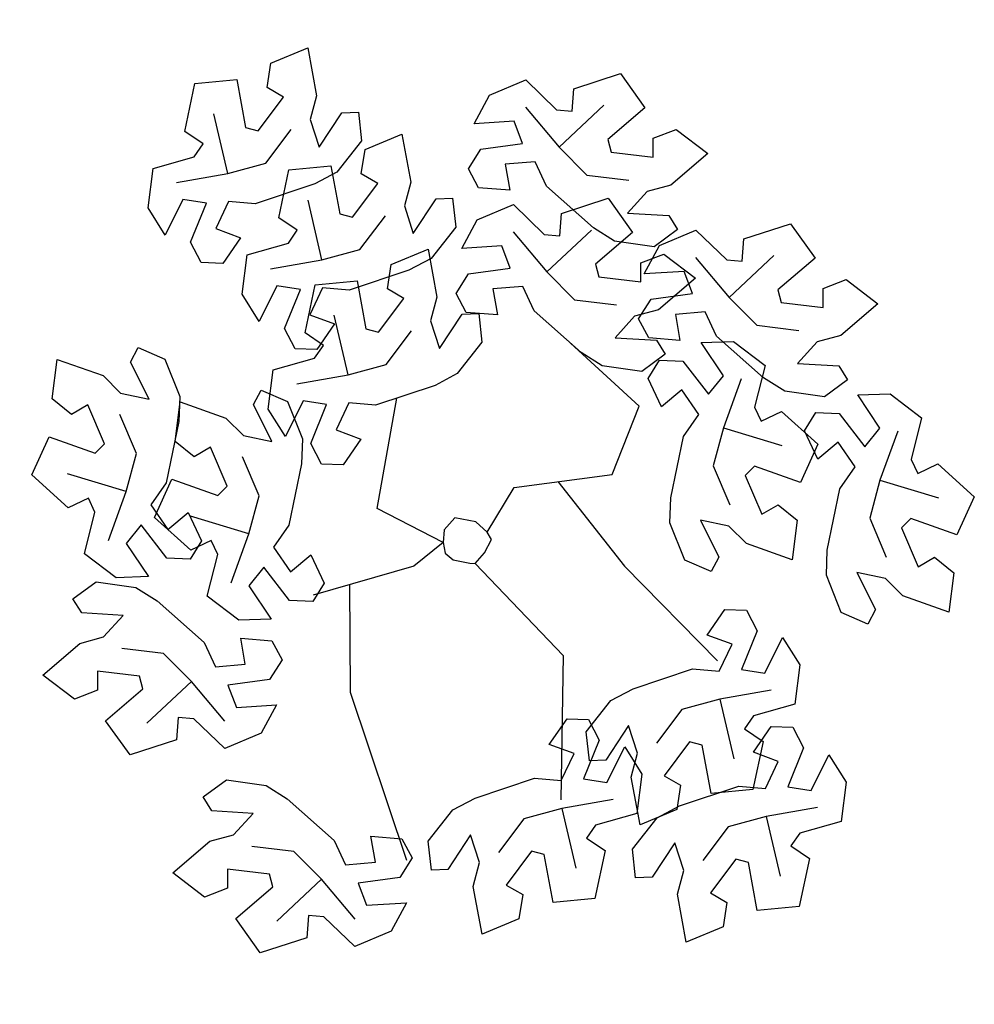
# Model space of a CAD drawing. Extents: x -6.3 to 7.2, y -6.2 to 7.6.
import ezdxf

# ---------------------------------------------------------------- set-up
doc = ezdxf.new("R2010")
doc.units = 0
doc.header["$MEASUREMENT"] = 0
doc.layers.get('0').update_dxf_attribs({"linetype": 'CONTINUOUS'})

# ---------------------------------------------------------------- blocks, each defined once
blk = doc.blocks.new('BRANCHT', base_point=(1.5479, 0.5508))
for p, q in [((1.5732, 0.6824), (1.6111, 0.6837)), ((1.5992, 0.6434), (1.5732, 0.6824)), ((1.6111, 0.6837), (1.648, 0.6556)), ((1.5108, 0.6403), (1.5242, 0.6618)), ((1.5242, 0.6618), (1.5514, 0.6606)), ((1.5514, 0.6606), (1.5816, 0.6217)), ((1.5514, 0.6606), (1.5514, 0.6606)), ((1.648, 0.6556), (1.6358, 0.6068)), ((1.5265, 0.6072), (1.5108, 0.6403)), ((1.5816, 0.6217), (1.5992, 0.6434)), ((1.6201, 0.6399), (1.5992, 0.5824)), ((1.5503, 0.627), (1.5265, 0.6072)), ((1.5703, 0.5982), (1.5503, 0.627)), ((1.6358, 0.6068), (1.6436, 0.5902)), ((1.6436, 0.5902), (1.6672, 0.6016)), ((1.6672, 0.6016), (1.71, 0.5631)), ((1.6672, 0.6016), (1.6672, 0.6016)), ((1.5523, 0.5724), (1.5703, 0.5982)), ((1.5992, 0.5824), (1.5872, 0.5378)), ((1.5992, 0.5824), (1.6679, 0.5616)), ((1.5375, 0.5003), (1.5523, 0.5724)), ((1.71, 0.5631), (1.6895, 0.5182)), ((1.5872, 0.5378), (1.6066, 0.4922)), ((1.6355, 0.5374), (1.6246, 0.5265)), ((1.6895, 0.5182), (1.6355, 0.5374)), ((1.6246, 0.5265), (1.6441, 0.4809)), ((1.5364, 0.4709), (1.5375, 0.5003)), ((1.6441, 0.4809), (1.6634, 0.4921)), ((1.6634, 0.4921), (1.6859, 0.4739)), ((1.5723, 0.4742), (1.594, 0.4308)), ((1.6057, 0.467), (1.5723, 0.4742)), ((1.6859, 0.4739), (1.68, 0.4275)), ((1.5539, 0.4273), (1.5364, 0.4709)), ((1.6261, 0.4466), (1.6057, 0.467)), ((1.68, 0.4275), (1.6261, 0.4466)), ((1.594, 0.4308), (1.585, 0.4137)), ((1.585, 0.4137), (1.5539, 0.4273))]:
    blk.add_line(p, q)

msp = doc.modelspace()

# ---------------------------------------------------------------- linework, layer by layer
for p, q in [((2.443, 2.199), (1.477, 3.086)), ((-1.248, 0.758), (-0.971, 2.311)), ((2.064, 1.238), (2.443, 2.199)), ((0.684, 1.053), (2.064, 1.238)), ((1.298, 1.136), (2.236, -0.056)), ((0.304, 0.425), (0.684, 1.053)), ((-0.317, 0.278), (-1.248, 0.758)), ((-0.151, 0.625), (-0.304, 0.457)), ((0.142, 0.569), (-0.151, 0.625)), ((0.305, 0.426), (0.142, 0.569)), ((-0.304, 0.457), (-0.317, 0.278)), ((0.366, 0.319), (0.305, 0.426)), ((-0.317, 0.278), (-0.73, -0.056)), ((-0.317, 0.278), (-0.288, 0.126)), ((0.264, 0.133), (0.366, 0.319)), ((-0.288, 0.126), (-0.176, 0.034)), ((-0.176, 0.034), (0.061, -0.012)), ((0.132, -0.018), (0.264, 0.133)), ((-0.73, -0.056), (-2.145, -0.462)), ((0.061, -0.012), (0.132, -0.018)), ((0.132, -0.018), (1.373, -1.312)), ((2.236, -0.056), (3.547, -1.386)), ((-1.635, -0.316), (-1.627, -1.829)), ((1.373, -1.312), (1.339, -3.344)), ((-1.627, -1.829), (-0.834, -4.195))]:
    msp.add_line(p, q)

# ---------------------------------------------------------------- block references
at = {"xscale": 12, "yscale": 12, "zscale": 12}
for p, rotation in [((-2.712, 5.131), 120), ((1.336, 5.122), 59.99999999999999), ((-1.387, 3.916), 120), ((1.162, 3.366), 59.99999999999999), ((3.731, 3.007), 59.99999999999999), ((-1.018, 2.296), 120), ((-4.164, 1.377), 180), ((-2.436, 0.78), 180), ((-3.881, -0.954), 240), ((2.944, -1.586), 299.9999999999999), ((0.72, -3.125), 299.9999999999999), ((3.596, -3.236), 299.9999999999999), ((-2.049, -3.741), 240)]:
    msp.add_blockref('BRANCHT', p, dxfattribs=dict(at, rotation=rotation))
for p in [(3.014, 1.514), (5.217, 0.776)]:
    msp.add_blockref('BRANCHT', p, dxfattribs=at)

doc.saveas('drawing.dxf')
